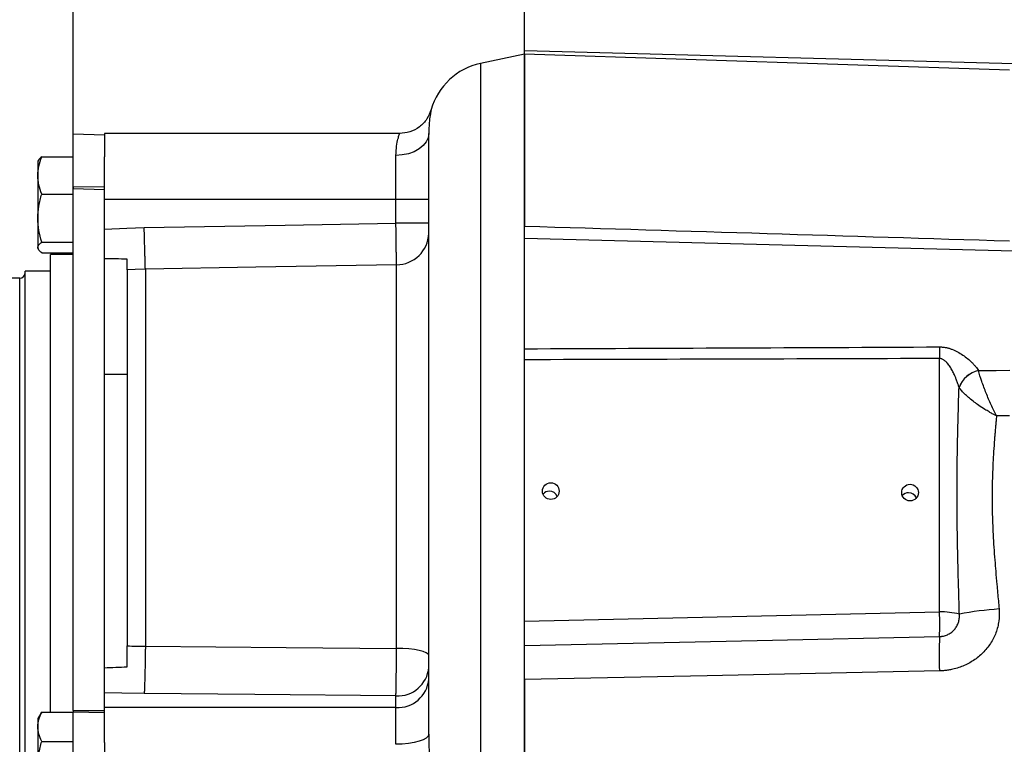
# Model space of a CAD drawing. Header units: inches. Extents: x 0.4 to 16.6, y 0.2 to 10.8.
# Tile 7 of 22: x 2.6 to 5.4, y 6.2 to 8.2. Entities that reach past the tile are written whole.
import ezdxf

# ---------------------------------------------------------------- set-up
doc = ezdxf.new("R2010")
doc.units = ezdxf.units.IN
doc.header["$MEASUREMENT"] = 0
doc.layers.add('SLD-0', color=7, linetype='Continuous', lineweight=25)
doc.styles.add('SLDTEXTSTYLE0', font='TXT', dxfattribs={"width": 0.75})
doc.dimstyles.new('SLDDIMSTYLE0', dxfattribs={"dimtxt": 0.145833, "dimasz": 0.13, "dimexe": 0, "dimexo": 0.0625, "dimgap": 0.036458, "dimtad": 0, "dimtih": 1, "dimtoh": 1, "dimdec": 1, "dimlfac": 2, "dimrnd": 1e-09, "dimzin": 12, "dimdsep": 46, "dimtxsty": 'SLDTEXTSTYLE0', "dimsah": 1, "dimcen": 0.09, "dimadec": 0, "dimazin": 3, "dimtfac": 1, "dimtdec": 1, "dimtofl": 0, "dimtmove": 0, "dimatfit": 3, "dimfxl": 0, "dimfrac": 2, "dimtolj": 1, "dimtzin": 12, "dimarcsym": 0})
doc.dimstyles.new('SLDDIMSTYLE2', dxfattribs={"dimtxt": 0.145833, "dimasz": 0.13, "dimexe": 0, "dimexo": 0.0625, "dimgap": 0.036458, "dimtad": 0, "dimtih": 1, "dimtoh": 1, "dimdec": 1, "dimlfac": 2, "dimrnd": 1e-09, "dimzin": 4, "dimdsep": 46, "dimtxsty": 'SLDTEXTSTYLE0', "dimsah": 1, "dimcen": 0.09, "dimadec": 0, "dimazin": 1, "dimtfac": 1, "dimtdec": 1, "dimtofl": 0, "dimtmove": 0, "dimatfit": 3, "dimfxl": 0, "dimfrac": 2, "dimtolj": 1, "dimtzin": 12, "dimarcsym": 0})

# ---------------------------------------------------------------- blocks, each defined once
blk = doc.blocks.new('_D_4')
at = {"layer": 'SLD-0', "color": 7}
for p, q in [((5.6925, 8.1604), (5.6925, 8.7537)), ((4.0083, 8.6287), (4.5619, 8.6287)), ((4.734, 8.6287), (4.6896, 8.6287)), ((4.6896, 8.6287), (4.6896, 8.397)), ((4.9495, 8.6287), (4.9939, 8.6287)), ((4.9939, 8.6287), (4.9939, 8.397)), ((5.6925, 8.6287), (5.1215, 8.6287)), ((4.6896, 8.397), (4.734, 8.397)), ((4.9939, 8.397), (4.9495, 8.397))]:
    blk.add_line(p, q, dxfattribs=at)
for points in [[(4.0083, 8.6287), (4.1383, 8.6087), (4.1383, 8.6487)], [(5.6925, 8.6287), (5.5625, 8.6487), (5.5625, 8.6087)]]:
    blk.add_solid(points, dxfattribs=at)
at = {"layer": 'SLD-0', "color": 7, "char_height": 0.14583, "attachment_point": 1, "style": 'SLDTEXTSTYLE0'}
for s, insert in [('3.4', (4.7071, 8.8463)), ('86', (4.734, 8.585))]:
    blk.add_mtext(s, dxfattribs=dict(at, insert=insert))
blk = doc.blocks.new('_D_5')
at = {"layer": 'SLD-0', "color": 7}
for p, q in [((2.7143, 6.3093), (2.7143, 8.7537)), ((2.7143, 8.6287), (3.1827, 8.6287)), ((3.3547, 8.6287), (3.3103, 8.6287)), ((3.3103, 8.6287), (3.3103, 8.397)), ((3.5702, 8.6287), (3.6146, 8.6287)), ((3.6146, 8.6287), (3.6146, 8.397)), ((4.0083, 8.6287), (3.7423, 8.6287)), ((3.3103, 8.397), (3.3547, 8.397)), ((3.6146, 8.397), (3.5702, 8.397))]:
    blk.add_line(p, q, dxfattribs=at)
for points in [[(2.7143, 8.6287), (2.8443, 8.6087), (2.8443, 8.6487)], [(4.0083, 8.6287), (3.8783, 8.6487), (3.8783, 8.6087)]]:
    blk.add_solid(points, dxfattribs=at)
at = {"layer": 'SLD-0', "color": 7, "char_height": 0.14583, "attachment_point": 1, "style": 'SLDTEXTSTYLE0'}
for s, insert in [('2.6', (3.3278, 8.8463)), ('66', (3.3547, 8.585))]:
    blk.add_mtext(s, dxfattribs=dict(at, insert=insert))
blk = doc.blocks.new('_D_6')
at = {"layer": 'SLD-0'}
for p, q in [((1.2388, 7.2624), (1.2388, 9.3886)), ((4.0083, 9.0928), (4.0083, 9.3886)), ((1.2388, 9.2636), (1.9276, 9.2636)), ((2.0996, 9.2636), (2.0553, 9.2636)), ((2.0553, 9.2636), (2.0553, 9.0318)), ((2.4229, 9.2636), (2.4673, 9.2636)), ((2.4673, 9.2636), (2.4673, 9.0318)), ((4.0083, 9.2636), (2.595, 9.2636)), ((2.0553, 9.0318), (2.0996, 9.0318)), ((2.4673, 9.0318), (2.4229, 9.0318))]:
    blk.add_line(p, q, dxfattribs=at)
for points in [[(1.2388, 9.2636), (1.3688, 9.2436), (1.3688, 9.2836)], [(4.0083, 9.2636), (3.8783, 9.2836), (3.8783, 9.2436)]]:
    blk.add_solid(points, dxfattribs=at)
at = {"layer": 'SLD-0', "char_height": 0.14583, "attachment_point": 1, "style": 'SLDTEXTSTYLE0'}
for s, insert in [('5.5', (2.1267, 9.4811)), ('141', (2.0996, 9.2198))]:
    blk.add_mtext(s, dxfattribs=dict(at, insert=insert))
blk = doc.blocks.new('_D_7')
at = {"layer": 'SLD-0'}
for p, q in [((4.0083, 9.0928), (4.0083, 9.3886)), ((8.518, 7.2158), (8.518, 9.3886)), ((4.0083, 9.2636), (6.2578, 9.2636)), ((6.4299, 9.2636), (6.3855, 9.2636)), ((6.3855, 9.2636), (6.3855, 9.0318)), ((6.7531, 9.2636), (6.7975, 9.2636)), ((6.7975, 9.2636), (6.7975, 9.0318)), ((8.518, 9.2636), (6.9252, 9.2636)), ((6.3855, 9.0318), (6.4299, 9.0318)), ((6.7975, 9.0318), (6.7531, 9.0318))]:
    blk.add_line(p, q, dxfattribs=at)
for points in [[(4.0083, 9.2636), (4.1383, 9.2436), (4.1383, 9.2836)], [(8.518, 9.2636), (8.388, 9.2836), (8.388, 9.2436)]]:
    blk.add_solid(points, dxfattribs=at)
at = {"layer": 'SLD-0', "char_height": 0.14583, "attachment_point": 1, "style": 'SLDTEXTSTYLE0'}
for s, insert in [('9.0', (6.4569, 9.4811)), ('229', (6.4299, 9.2198))]:
    blk.add_mtext(s, dxfattribs=dict(at, insert=insert))

msp = doc.modelspace()

# ---------------------------------------------------------------- linework, layer by layer
at = {"color": 7, "linetype": 'Continuous', "lineweight": 25}
for p, q in [((4.0083, 8.1457), (3.8818, 8.1188)), ((5.6925, 8.1104), (4.0083, 8.1546)), ((4.0083, 8.1457), (4.0083, 8.1546)), ((5.3979, 8.0993), (4.0083, 8.1457)), ((4.0083, 8.1457), (4.0083, 7.6522)), ((2.8038, 7.9132), (2.7143, 7.9163)), ((2.7143, 7.7657), (2.7143, 7.9163)), ((3.65, 7.9182), (2.8038, 7.9182)), ((2.8038, 7.9182), (2.8038, 7.8507)), ((3.7333, 6.1963), (3.7333, 7.9179)), ((2.624, 7.8507), (2.7143, 7.8507)), ((2.8038, 7.7649), (2.8038, 7.8507)), ((3.6393, 7.7282), (3.6393, 7.8551)), ((2.6147, 7.8414), (2.6128, 7.8382)), ((2.6128, 7.8382), (2.6128, 7.7974)), ((2.6128, 7.7974), (2.6128, 7.6753)), ((2.7143, 7.7657), (2.8038, 7.7649)), ((2.7143, 7.7657), (2.7143, 7.7588)), ((2.8038, 7.756), (2.8038, 7.7649)), ((2.624, 7.7441), (2.7143, 7.7441)), ((2.8038, 7.756), (2.7143, 7.7588)), ((2.7143, 6.2644), (2.7143, 7.7588)), ((2.8038, 6.2636), (2.8038, 7.756)), ((3.6393, 7.7282), (2.8038, 7.7282)), ((3.6393, 7.6612), (3.6393, 7.7282)), ((3.7333, 7.7282), (3.6393, 7.7282)), ((2.6128, 7.6753), (2.6128, 7.5911)), ((3.7333, 7.6612), (3.6393, 7.6612)), ((2.624, 7.6065), (2.7143, 7.6065)), ((5.6925, 7.5728), (4.0083, 7.617)), ((4.0083, 7.3009), (4.0083, 7.617)), ((2.6128, 7.5911), (2.6128, 7.5882)), ((2.6128, 7.5882), (2.6147, 7.5849)), ((2.624, 7.5756), (2.7143, 7.5756)), ((2.7143, 7.5707), (2.6493, 7.5707)), ((2.6493, 7.1375), (2.6493, 7.5707)), ((3.6409, 6.442), (3.6409, 7.5418)), ((2.6493, 7.5232), (2.5768, 7.5232)), ((2.5768, 5.9064), (2.5768, 7.5232)), ((2.8688, 7.5269), (2.8688, 6.449)), ((2.921, 7.5288), (2.921, 6.4481)), ((2.5608, 7.5032), (2.5005, 7.5032)), ((4.0083, 6.5205), (4.0083, 7.2693)), ((5.1974, 6.5464), (5.1974, 7.2729)), ((2.8688, 7.2269), (2.8038, 7.2269)), ((2.6493, 6.2593), (2.6493, 7.1375)), ((4.0083, 6.5205), (5.1974, 6.5464)), ((4.0083, 6.3528), (4.0083, 6.0007)), ((3.6393, 6.2727), (3.6393, 6.3062)), ((3.6393, 6.2727), (2.8038, 6.2727)), ((3.6393, 6.1671), (3.6393, 6.2727)), ((2.6201, 6.2533), (2.6128, 6.2407)), ((2.6128, 6.2407), (2.6128, 6.2175)), ((2.624, 6.2593), (2.6205, 6.2531)), ((2.624, 6.2593), (2.7143, 6.2593)), ((2.7143, 6.2644), (2.8038, 6.2636)), ((2.7143, 6.2644), (2.7143, 6.2593)), ((2.8038, 6.2571), (2.7143, 6.2593)), ((2.7143, 5.9125), (2.7143, 6.2593)), ((2.8038, 6.2571), (2.8038, 6.2636)), ((2.8038, 6.1727), (2.8038, 6.2571)), ((2.6128, 6.2175), (2.6128, 6.1038)), ((2.624, 6.1756), (2.7143, 6.1756)), ((2.8038, 6.1727), (2.8038, 5.9211))]:
    msp.add_line(p, q, dxfattribs=at)
at = {"color": 8, "linetype": 'Continuous', "lineweight": 25}
for p, q in [((3.8818, 8.1188), (3.8818, 6.0248)), ((2.5608, 5.9233), (2.5608, 7.5032))]:
    msp.add_line(p, q, dxfattribs=at)
at = {"color": 7, "linetype": 'Continuous', "lineweight": 25, "flags": 128}
for points in [[(3.7333, 7.9179), (3.7315, 7.9057), (3.7261, 7.8939), (3.7175, 7.883), (3.7058, 7.8735), (3.6915, 7.8657), (3.6753, 7.8599), (3.6576, 7.8563), (3.6393, 7.8551)], [(2.9177, 7.648), (3.3218, 7.6554), (3.6393, 7.6612)], [(2.8038, 7.6438), (2.8676, 7.6462), (2.9177, 7.648)], [(3.6409, 7.5418), (3.2378, 7.5345), (2.921, 7.5288)], [(2.921, 7.5288), (2.8918, 7.5277), (2.8688, 7.5269)], [(5.3094, 7.2386), (5.3595, 7.239), (5.3988, 7.2393)], [(5.3979, 7.1083), (5.3771, 7.1083), (5.3609, 7.1083)], [(4.0083, 6.4501), (4.6743, 6.4646), (5.1976, 6.476)], [(2.921, 6.4481), (3.3242, 6.4447), (3.6409, 6.442)], [(3.7333, 6.4213), (3.7315, 6.4253), (3.7263, 6.4291), (3.7178, 6.4327), (3.7063, 6.4358), (3.6924, 6.4384), (3.6764, 6.4403), (3.659, 6.4415), (3.6409, 6.442)], [(5.197, 6.3774), (4.5313, 6.3636), (4.0083, 6.3528)], [(2.9177, 6.3128), (2.8539, 6.314), (2.8038, 6.3149)], [(3.6393, 6.3062), (3.2352, 6.3099), (2.9177, 6.3128)], [(3.7333, 6.1963), (3.7315, 6.1906), (3.7261, 6.1851), (3.7175, 6.1801), (3.7058, 6.1757), (3.6915, 6.172), (3.6753, 6.1693), (3.6576, 6.1677), (3.6393, 6.1671)]]:
    msp.add_lwpolyline(points, dxfattribs=at)
at = {"color": 7, "linetype": 'Continuous', "lineweight": 25}
for centre in [(4.0833, 6.8929), (5.1129, 6.8886)]:
    msp.add_circle(centre, 0.0239, dxfattribs=at)
for centre, radius, start, end in [((3.9208, 7.9354), 0.1875, 102, 164.1934), ((3.6415, 7.6337), 0.0919, 269.6778, 358.6783), ((2.5608, 7.5192), 0.016, 270, 0), ((7.4178, 7.2898), 2.2204, 179.5772, 180.4351), ((5.3262, 7.1628), 0.0778, 102.546, 159.462), ((5.3268, 7.1624), 0.0781, 102.8197, 159.5168), ((4.0791, 6.8686), 0.024, 89.612, 138.8557), ((4.0792, 6.8685), 0.0241, 22.2024, 89.9643), ((5.1087, 6.8643), 0.024, 89.612, 138.8557), ((5.1088, 6.8642), 0.0241, 22.2024, 89.9643), ((5.4253, 5.6796), 0.8772, 93.7262, 101.2343), ((5.2049, 6.3553), 0.1912, 75.0044, 92.2403), ((4.2255, 6.5092), 0.9727, 358.0439, 2.1878), ((6.5895, 6.4181), 1.3931, 177.6144, 181.6743), ((3.6452, 6.3944), 0.0884, 266.1887, 355.5981), ((3.6452, 6.3609), 0.0884, 266.1887, 355.5981)]:
    msp.add_arc(centre, radius, start, end, dxfattribs=at)
at = {"color": 8, "linetype": 'Continuous', "lineweight": 25}
for points, knots in [([(3.7404, 7.9865), (3.7404, 7.9865), (3.7407, 7.9879), (3.7397, 7.983), (3.7375, 7.9709), (3.7343, 7.9498), (3.7336, 7.9285), (3.7333, 7.9179)], [0, 0, 0, 0, 0.000153, 0.250328, 0.500034, 0.750324, 1, 1, 1, 1]), ([(3.6393, 7.8551), (3.6398, 7.8645), (3.6407, 7.8832), (3.6453, 7.9028), (3.6491, 7.9157), (3.6497, 7.9173), (3.65, 7.9182)], [0, 0, 0, 0, 0.249832, 0.50038, 0.749839, 1, 1, 1, 1])]:
    msp.add_open_spline(points, degree=3, knots=knots, dxfattribs=at)
at = {"color": 7, "linetype": 'Continuous', "lineweight": 25}
for points, knots in [([(3.7404, 7.9865), (3.7368, 7.9773), (3.7295, 7.9582), (3.7076, 7.9359), (3.6801, 7.9209), (3.6598, 7.9191), (3.65, 7.9182)], [0, 0, 0, 0, 0.243338, 0.5, 0.756662, 1, 1, 1, 1]), ([(2.6128, 7.7974), (2.6134, 7.8063), (2.6145, 7.8244), (2.6208, 7.8419), (2.624, 7.8507)], [0, 0, 0, 0, 0.494511, 1, 1, 1, 1]), ([(2.624, 7.8507), (2.6206, 7.8482), (2.6163, 7.8451), (2.6153, 7.8418), (2.6151, 7.8411)], [0, 0, 0, 0, 0.793879, 1, 1, 1, 1]), ([(2.624, 7.7441), (2.6208, 7.7527), (2.6145, 7.7702), (2.6134, 7.7883), (2.6128, 7.7974)], [0, 0, 0, 0, 0.495458, 1, 1, 1, 1]), ([(2.6128, 7.6753), (2.6134, 7.6868), (2.6145, 7.7101), (2.6208, 7.7327), (2.624, 7.7441)], [0, 0, 0, 0, 0.494511, 1, 1, 1, 1]), ([(2.624, 7.6065), (2.6208, 7.6177), (2.6145, 7.6402), (2.6134, 7.6635), (2.6128, 7.6753)], [0, 0, 0, 0, 0.495458, 1, 1, 1, 1]), ([(3.6409, 7.5418), (3.6409, 7.5422), (3.6409, 7.5431), (3.6409, 7.5445), (3.6409, 7.5462), (3.6409, 7.5482), (3.6408, 7.5505), (3.6408, 7.5532), (3.6408, 7.5563), (3.6407, 7.5598), (3.6407, 7.5638), (3.6406, 7.5682), (3.6405, 7.5732), (3.6404, 7.5788), (3.6404, 7.5849), (3.6403, 7.5916), (3.6402, 7.5988), (3.6401, 7.6065), (3.6399, 7.6148), (3.6398, 7.6235), (3.6397, 7.6325), (3.6396, 7.6419), (3.6394, 7.6515), (3.6393, 7.658), (3.6393, 7.6612)], [0, 0, 0, 0, 0.024509, 0.051014, 0.079557, 0.110178, 0.142914, 0.177795, 0.214844, 0.254076, 0.295492, 0.339082, 0.384818, 0.432652, 0.482518, 0.534324, 0.587958, 0.643281, 0.700128, 0.758313, 0.817627, 0.877843, 0.938718, 1, 1, 1, 1]), ([(4.0083, 7.6174), (4.0083, 7.6215), (4.0083, 7.6296), (4.0083, 7.6446), (4.0083, 7.6522)], [0, 0, 0, 0, 0.497697, 1, 1, 1, 1]), ([(2.921, 7.5288), (2.921, 7.5293), (2.921, 7.5304), (2.9209, 7.5322), (2.9208, 7.5343), (2.9208, 7.5366), (2.9207, 7.5392), (2.9206, 7.5421), (2.9205, 7.5452), (2.9205, 7.5485), (2.9204, 7.5521), (2.9203, 7.556), (2.9201, 7.5601), (2.92, 7.5645), (2.9199, 7.5691), (2.9198, 7.5725), (2.9197, 7.5746), (2.9197, 7.5756), (2.9197, 7.5773), (2.9196, 7.5798), (2.9195, 7.5829), (2.9194, 7.5869), (2.9193, 7.5917), (2.9191, 7.5973), (2.9189, 7.6037), (2.9187, 7.611), (2.9185, 7.6192), (2.9183, 7.6282), (2.918, 7.6379), (2.9178, 7.6446), (2.9177, 7.648)], [0, 0, 0, 0, 0.03185, 0.064364, 0.09753, 0.131336, 0.165765, 0.200797, 0.23641, 0.272577, 0.30927, 0.346457, 0.384101, 0.422166, 0.460609, 0.499388, 0.502106, 0.510098, 0.523364, 0.541898, 0.565687, 0.594703, 0.628896, 0.668183, 0.712445, 0.761506, 0.815132, 0.873021, 0.934794, 1, 1, 1, 1]), ([(2.6128, 7.5911), (2.6134, 7.5936), (2.6145, 7.5989), (2.6208, 7.604), (2.624, 7.6065)], [0, 0, 0, 0, 0.4945107, 1, 1, 1, 1]), ([(2.624, 7.5756), (2.6208, 7.5781), (2.6145, 7.5832), (2.6134, 7.5884), (2.6128, 7.5911)], [0, 0, 0, 0, 0.495458, 1, 1, 1, 1]), ([(2.8688, 7.5269), (2.8688, 7.5274), (2.8688, 7.5285), (2.8688, 7.5303), (2.8688, 7.5323), (2.8688, 7.5344), (2.8688, 7.5368), (2.8688, 7.5401), (2.8688, 7.5448), (2.8688, 7.5509), (2.8688, 7.5556), (2.8688, 7.5579)], [0, 0, 0, 0, 0.0834199, 0.166583, 0.2496232, 0.3326748, 0.4158723, 0.4993494, 0.6663659, 0.8328879, 1, 1, 1, 1]), ([(4.0083, 7.2693), (4.0083, 7.2704), (4.0083, 7.2725), (4.0083, 7.2757), (4.0083, 7.2789), (4.0083, 7.2821), (4.0083, 7.286), (4.0083, 7.2906), (4.0083, 7.2958), (4.0083, 7.2992), (4.0083, 7.3009)], [0, 0, 0, 0, 0.099863, 0.19936, 0.298752, 0.3983, 0.498266, 0.665643, 0.832475, 1, 1, 1, 1]), ([(5.1974, 7.3061), (5.1987, 7.3061), (5.2014, 7.3061), (5.2054, 7.3059), (5.2093, 7.3055), (5.2133, 7.3049), (5.2173, 7.3041), (5.2212, 7.3032), (5.2252, 7.3021), (5.2292, 7.3008), (5.2373, 7.2979), (5.2494, 7.2923), (5.2643, 7.2831), (5.2781, 7.2727), (5.2884, 7.2634), (5.2958, 7.2558), (5.3009, 7.25), (5.3055, 7.2443), (5.308, 7.2406), (5.3093, 7.2387)], [0, 0, 0, 0, 0.027028, 0.054137, 0.081386, 0.108834, 0.136536, 0.164549, 0.192924, 0.221713, 0.250964, 0.37217, 0.501077, 0.62554, 0.750813, 0.815304, 0.878174, 0.939656, 1, 1, 1, 1]), ([(5.2534, 7.1901), (5.253, 7.1914), (5.2522, 7.1942), (5.2509, 7.1985), (5.2493, 7.2033), (5.2474, 7.2084), (5.2456, 7.2131), (5.2433, 7.2189), (5.2398, 7.2268), (5.2346, 7.2374), (5.228, 7.2488), (5.2221, 7.257), (5.2177, 7.262), (5.2153, 7.2645), (5.2129, 7.2666), (5.2101, 7.2687), (5.2071, 7.2705), (5.2039, 7.2719), (5.2006, 7.2728), (5.1985, 7.2729), (5.1974, 7.2729)], [0, 0, 0, 0, 0.042181, 0.088208, 0.138088, 0.191827, 0.249429, 0.285429, 0.374348, 0.499195, 0.623761, 0.748877, 0.781632, 0.811122, 0.843275, 0.87365, 0.908296, 0.940474, 0.970798, 1, 1, 1, 1]), ([(5.3609, 7.1083), (5.3556, 7.1186), (5.3506, 7.1292), (5.3431, 7.1455), (5.3407, 7.1511), (5.3358, 7.1623), (5.3335, 7.168), (5.329, 7.1792), (5.3268, 7.1848), (5.3226, 7.1961), (5.3206, 7.2017), (5.3149, 7.2184), (5.3118, 7.2289), (5.3094, 7.2386)], [0, 0, 0, 0, 0.25, 0.25, 0.375, 0.375, 0.5, 0.5, 0.625, 0.625, 0.75, 0.75, 1, 1, 1, 1]), ([(5.2544, 6.54), (5.2541, 6.5495), (5.2536, 6.5685), (5.2528, 6.5968), (5.252, 6.6248), (5.2512, 6.6527), (5.2505, 6.6803), (5.2499, 6.7076), (5.2493, 6.7347), (5.2488, 6.7616), (5.2484, 6.7883), (5.2481, 6.8147), (5.2478, 6.8409), (5.2477, 6.8852), (5.2479, 6.948), (5.2489, 7.0196), (5.2504, 7.0823), (5.2518, 7.1359), (5.2528, 7.1719), (5.2534, 7.1901)], [0, 0, 0, 0, 0.04351, 0.08668, 0.129513, 0.172009, 0.21417, 0.255998, 0.297495, 0.338661, 0.3795, 0.420012, 0.460199, 0.500064, 0.624234, 0.750019, 0.831831, 0.915154, 1, 1, 1, 1]), ([(5.3609, 7.1083), (5.3596, 7.1089), (5.357, 7.1103), (5.353, 7.1124), (5.3486, 7.1148), (5.3441, 7.1173), (5.3371, 7.1214), (5.3255, 7.1283), (5.3112, 7.1376), (5.2963, 7.1484), (5.2833, 7.1587), (5.2733, 7.1677), (5.2662, 7.1747), (5.2614, 7.18), (5.2571, 7.185), (5.2548, 7.1882), (5.2536, 7.1898)], [0, 0, 0, 0, 0.0280018, 0.0582805, 0.0908902, 0.1258849, 0.159714, 0.2515055, 0.3919544, 0.5016035, 0.6321777, 0.7505909, 0.8155384, 0.8788554, 0.9403868, 1, 1, 1, 1]), ([(5.3609, 7.1083), (5.3604, 7.1034), (5.3595, 7.0939), (5.3583, 7.0798), (5.3571, 7.0664), (5.356, 7.0536), (5.3545, 7.0337), (5.3526, 7.0071), (5.3499, 6.9614), (5.3481, 6.9044), (5.3482, 6.8359), (5.3509, 6.7663), (5.3547, 6.7089), (5.3587, 6.661), (5.3614, 6.6299), (5.364, 6.6017), (5.3661, 6.5783), (5.3676, 6.5627), (5.3683, 6.555)], [0, 0, 0, 0, 0.027535, 0.053818, 0.07885, 0.102631, 0.12516, 0.189775, 0.249956, 0.376421, 0.49996, 0.618895, 0.749962, 0.807003, 0.874821, 0.916547, 0.958274, 1, 1, 1, 1]), ([(5.3683, 6.555), (5.3684, 6.5533), (5.3687, 6.55), (5.3689, 6.545), (5.3689, 6.5401), (5.3688, 6.5351), (5.3685, 6.5302), (5.3681, 6.5252), (5.367, 6.5162), (5.3645, 6.5034), (5.3594, 6.4869), (5.3524, 6.4711), (5.3409, 6.4511), (5.3226, 6.4286), (5.3002, 6.4103), (5.2804, 6.3986), (5.2647, 6.3912), (5.2483, 6.3853), (5.2334, 6.3815), (5.2201, 6.3791), (5.2086, 6.3778), (5.2008, 6.3775), (5.197, 6.3774)], [0, 0, 0, 0, 0.018006, 0.035966, 0.0539, 0.071827, 0.089764, 0.107732, 0.125748, 0.187768, 0.249985, 0.312461, 0.375267, 0.500388, 0.624708, 0.687036, 0.749694, 0.812022, 0.874581, 0.916368, 0.958119, 1, 1, 1, 1]), ([(5.1976, 6.476), (5.1985, 6.4761), (5.2004, 6.4761), (5.2032, 6.4764), (5.2061, 6.4768), (5.2098, 6.4776), (5.2146, 6.4789), (5.2217, 6.4817), (5.2303, 6.4866), (5.2387, 6.494), (5.2458, 6.5032), (5.2501, 6.5118), (5.2526, 6.5193), (5.2538, 6.5249), (5.2545, 6.5307), (5.2546, 6.5346), (5.2546, 6.5366)], [0, 0, 0, 0, 0.030168, 0.060295, 0.091802, 0.125693, 0.183237, 0.250436, 0.375294, 0.499665, 0.614563, 0.750101, 0.810811, 0.872669, 0.935718, 1, 1, 1, 1]), ([(4.0083, 6.4501), (4.0083, 6.4517), (4.0083, 6.4543), (4.0083, 6.4618), (4.0083, 6.4667), (4.0083, 6.478), (4.0083, 6.4844), (4.0083, 6.4976), (4.0083, 6.5043), (4.0083, 6.5107)], [0, 0, 0, 0, 0.25, 0.25, 0.5, 0.5, 0.75, 0.75, 1, 1, 1, 1]), ([(2.8688, 6.3894), (2.8688, 6.391), (2.8688, 6.3943), (2.8688, 6.3992), (2.8688, 6.4041), (2.8688, 6.409), (2.8688, 6.414), (2.8688, 6.4207), (2.8688, 6.4291), (2.8688, 6.4391), (2.8688, 6.4457), (2.8688, 6.449)], [0, 0, 0, 0, 0.0832305, 0.1662025, 0.2490488, 0.3319028, 0.4148977, 0.4981663, 0.6655941, 0.8325076, 1, 1, 1, 1]), ([(2.921, 6.4481), (2.921, 6.4464), (2.921, 6.4431), (2.9209, 6.4378), (2.9208, 6.4324), (2.9208, 6.4267), (2.9207, 6.4207), (2.9206, 6.4146), (2.9205, 6.4083), (2.9204, 6.4018), (2.9203, 6.3951), (2.9201, 6.3884), (2.92, 6.3827), (2.9199, 6.3778), (2.9198, 6.3738), (2.9197, 6.3693), (2.9196, 6.3643), (2.9194, 6.359), (2.9193, 6.3533), (2.9191, 6.3475), (2.9189, 6.3414), (2.9187, 6.3353), (2.9185, 6.3293), (2.9182, 6.3234), (2.918, 6.3178), (2.9178, 6.3145), (2.9177, 6.3128)], [0, 0, 0, 0, 0.032119, 0.065563, 0.100345, 0.136471, 0.173941, 0.21275, 0.252884, 0.29432, 0.337028, 0.380966, 0.426083, 0.449997, 0.477523, 0.508653, 0.543364, 0.581613, 0.623335, 0.668436, 0.716785, 0.768217, 0.822526, 0.87946, 0.938728, 1, 1, 1, 1]), ([(3.6393, 6.3062), (3.6393, 6.307), (3.6394, 6.3086), (3.6394, 6.3111), (3.6395, 6.3138), (3.6396, 6.3166), (3.6396, 6.3195), (3.6397, 6.3225), (3.6397, 6.3257), (3.6398, 6.3289), (3.6399, 6.3322), (3.6399, 6.3356), (3.64, 6.339), (3.64, 6.3425), (3.6401, 6.346), (3.6401, 6.3496), (3.6402, 6.3532), (3.6402, 6.3567), (3.6403, 6.3603), (3.6403, 6.3639), (3.6404, 6.3675), (3.6404, 6.3711), (3.6405, 6.3746), (3.6405, 6.3781), (3.6405, 6.3815), (3.6406, 6.3849), (3.6406, 6.3883), (3.6406, 6.3916), (3.6406, 6.3948), (3.6407, 6.398), (3.6407, 6.4011), (3.6407, 6.4041), (3.6407, 6.407), (3.6408, 6.4099), (3.6408, 6.4127), (3.6408, 6.4154), (3.6408, 6.4181), (3.6408, 6.4207), (3.6408, 6.4231), (3.6409, 6.4256), (3.6409, 6.4279), (3.6409, 6.4301), (3.6409, 6.4323), (3.6409, 6.4344), (3.6409, 6.4364), (3.6409, 6.4383), (3.6409, 6.4402), (3.6409, 6.4414), (3.6409, 6.442)], [0, 0, 0, 0, 0.029345, 0.058628, 0.08782, 0.116894, 0.145821, 0.174576, 0.203131, 0.23146, 0.25954, 0.287347, 0.314857, 0.342048, 0.368901, 0.395397, 0.421516, 0.447243, 0.472562, 0.497458, 0.52192, 0.545935, 0.569493, 0.592586, 0.615205, 0.637343, 0.658995, 0.680156, 0.700824, 0.720994, 0.740665, 0.759836, 0.778507, 0.796678, 0.814351, 0.831527, 0.848207, 0.864396, 0.880095, 0.895307, 0.910038, 0.92429, 0.938068, 0.951376, 0.964219, 0.9766, 0.988526, 1, 1, 1, 1]), ([(4.0083, 6.3528), (4.0083, 6.3545), (4.0083, 6.3578), (4.0083, 6.3627), (4.0083, 6.3675), (4.0083, 6.3723), (4.0083, 6.377), (4.0083, 6.3816), (4.0083, 6.3899), (4.0083, 6.4014), (4.0083, 6.4151), (4.0083, 6.4271), (4.0083, 6.4354), (4.0083, 6.4411), (4.0083, 6.4447), (4.0083, 6.4478), (4.0083, 6.4494), (4.0083, 6.4501)], [0, 0, 0, 0, 0.0357976, 0.0714536, 0.1070253, 0.1425705, 0.1781472, 0.2138132, 0.2496257, 0.3744656, 0.4993799, 0.624295, 0.7492913, 0.8121074, 0.8746216, 0.9371478, 1, 1, 1, 1]), ([(2.6128, 6.2175), (2.6134, 6.2245), (2.6145, 6.2387), (2.6208, 6.2524), (2.624, 6.2593)], [0, 0, 0, 0, 0.4945107, 1, 1, 1, 1]), ([(2.624, 6.1756), (2.6208, 6.1824), (2.6145, 6.1962), (2.6134, 6.2103), (2.6128, 6.2175)], [0, 0, 0, 0, 0.495458, 1, 1, 1, 1]), ([(3.7333, 6.1963), (3.7333, 6.1937), (3.7333, 6.1886), (3.7334, 6.1809), (3.7336, 6.1731), (3.7338, 6.1652), (3.734, 6.1573), (3.7343, 6.1493), (3.7347, 6.1393), (3.7352, 6.1275), (3.7359, 6.1138), (3.7366, 6.1), (3.737, 6.0909), (3.7372, 6.0864)], [0, 0, 0, 0, 0.069503, 0.139563, 0.210209, 0.281467, 0.353364, 0.425926, 0.499175, 0.623177, 0.747923, 0.873502, 1, 1, 1, 1]), ([(2.6128, 6.1038), (2.6134, 6.1158), (2.6145, 6.1402), (2.6208, 6.1637), (2.624, 6.1756)], [0, 0, 0, 0, 0.494511, 1, 1, 1, 1])]:
    msp.add_open_spline(points, degree=3, knots=knots, dxfattribs=at)
for points in [[(4.0083, 7.6522), (4.4715, 7.6385), (4.9347, 7.6245), (5.3979, 7.61)], [(2.8688, 7.5579), (2.8471, 7.5582), (2.8255, 7.5584), (2.8038, 7.5586)], [(2.921, 7.5288), (2.921, 7.5288), (2.921, 7.5288), (2.921, 7.5288)], [(4.0083, 7.3009), (4.4047, 7.3025), (4.8011, 7.3043), (5.1974, 7.3061)], [(5.1974, 7.2729), (4.8011, 7.2716), (4.4047, 7.2704), (4.0083, 7.2693)], [(5.3093, 7.2387), (5.3094, 7.2387), (5.3094, 7.2386), (5.3094, 7.2386)], [(5.2536, 7.1898), (5.2535, 7.1899), (5.2535, 7.19), (5.2534, 7.1901)], [(4.0083, 6.5107), (4.0083, 6.514), (4.0083, 6.5173), (4.0083, 6.5205)], [(5.2546, 6.5366), (5.2545, 6.5377), (5.2545, 6.5389), (5.2544, 6.54)], [(2.8688, 6.449), (2.8862, 6.4487), (2.9036, 6.4484), (2.921, 6.4481)], [(2.8038, 6.3865), (2.8255, 6.3874), (2.8471, 6.3884), (2.8688, 6.3894)]]:
    msp.add_open_spline(points, degree=3, dxfattribs=at)
at = {"layer": 'SLD-0', "color": 7}
msp.add_line((4.0083, 4.4118), (4.0083, 9.0428), dxfattribs=at)

# ---------------------------------------------------------------- dimensions: what is measured, and where the dimension line sits
at = {"layer": 'SLD-0'}
for base, p2, dimstyle, picture, middle in [((8.518, 9.2636), (8.518, 7.1658), 'SLDDIMSTYLE2', '_D_7', (6.5915, 9.2636)), ((1.2388, 9.2636), (1.2388, 7.2124), 'SLDDIMSTYLE0', '_D_6', (2.2613, 9.2636))]:
    dim = msp.add_linear_dim(base=base, p1=(4.0083, 9.0428), p2=p2, dimstyle=dimstyle, dxfattribs=at)
    dim.commit()
    dim.dimension.update_dxf_attribs({"geometry": picture, "text_midpoint": middle, "dimtype": 160})
at = {"layer": 'SLD-0', "color": 7}
for p1, picture, middle in [((2.7143, 6.2593), '_D_5', (3.4625, 8.6287)), ((5.6925, 8.1104), '_D_4', (4.8417, 8.6287))]:
    dim = msp.add_linear_dim(base=(4.0083, 8.6287), p1=p1, p2=(4.0083, 9.0428), angle=0, dimstyle='SLDDIMSTYLE0', dxfattribs=at)
    dim.commit()
    dim.dimension.update_dxf_attribs({"geometry": picture, "text_midpoint": middle, "dimtype": 160})

doc.saveas('drawing.dxf')
